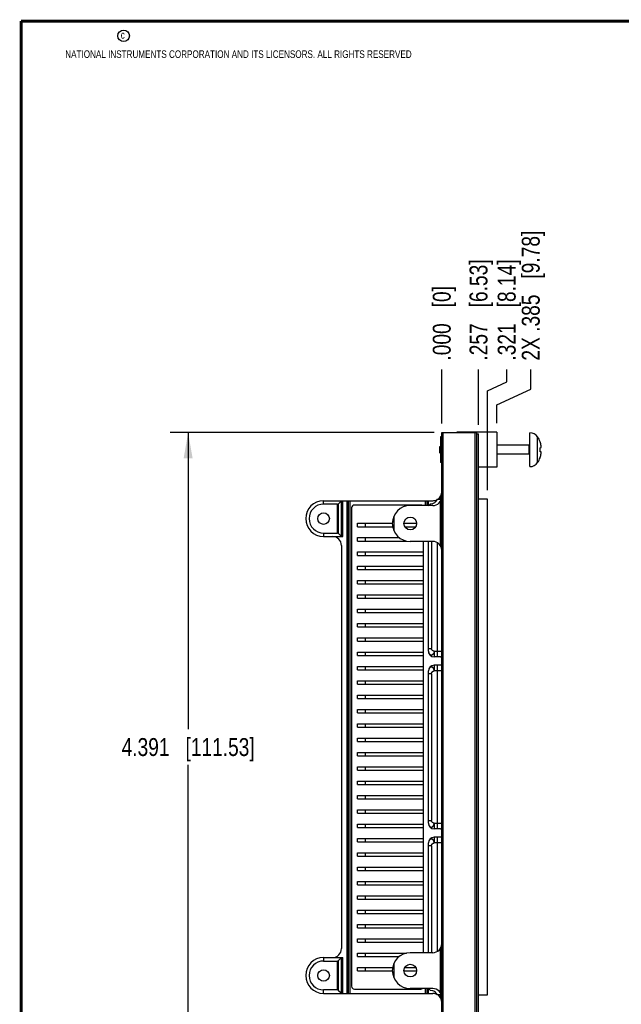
# Model space of a CAD drawing. Header units: inches. Extents: x 0.2 to 16.8, y 0.2 to 10.8.
# Tile 2 of 16: x 0.2 to 4.4, y 3.9 to 10.8. Entities that reach past the tile are written whole.
import ezdxf

# ---------------------------------------------------------------- set-up
doc = ezdxf.new("R2010")
doc.units = ezdxf.units.IN
doc.header["$LTSCALE"] = 0.935
doc.header["$MEASUREMENT"] = 0
doc.layers.get('0').update_dxf_attribs({"linetype": 'CONTINUOUS'})
doc.layers.add('DIMENSIONS', color=7, linetype='CONTINUOUS')
doc.styles.get("Standard").update_dxf_attribs({"font": 'txt', "width": 0.8})
doc.dimstyles.new('DIMSTYLE_1', dxfattribs={"dimtxt": 0.125, "dimasz": 0.18, "dimexe": 0.18, "dimexo": 0.0625, "dimgap": 0.09, "dimtad": 0, "dimtih": 1, "dimtoh": 1, "dimdec": 3, "dimzin": 4, "dimdsep": 46, "dimtxsty": 'STANDARD', "dimblk": '_FILLED', "dimblk1": '_FILLED', "dimblk2": '_FILLED', "dimcen": 0.09, "dimadec": 0, "dimazin": 0, "dimtp": 0.01, "dimtm": 0.01, "dimtfac": 1, "dimtdec": 3, "dimtofl": 0, "dimtmove": 0, "dimatfit": 3, "dimldrblk": '_FILLED', "dimfxl": 1, "dimtolj": 1, "dimtzin": 4, "dimarcsym": 0})
doc.dimstyles.new('DIMSTYLE_2', dxfattribs={"dimtxt": 0.125, "dimasz": 0.18, "dimexe": 0.18, "dimexo": 0.0625, "dimgap": 0.09, "dimtad": 0, "dimtih": 1, "dimtoh": 1, "dimdec": 3, "dimzin": 4, "dimdsep": 46, "dimtxsty": 'STANDARD', "dimblk": '_FILLED', "dimblk1": '_FILLED', "dimblk2": '_FILLED', "dimcen": 0.09, "dimadec": 0, "dimazin": 0, "dimtp": 0.01, "dimtm": 0.01, "dimtfac": 1, "dimtdec": 3, "dimtofl": 0, "dimtmove": 0, "dimatfit": 3, "dimldrblk": '_FILLED', "dimfxl": 1, "dimtolj": 1, "dimtzin": 4, "dimarcsym": 0})

# ---------------------------------------------------------------- blocks, each defined once
blk = doc.blocks.new('*D5')
at = {"layer": 'DIMENSIONS', "color": 2, "linetype": 'CONTINUOUS'}
blk.add_line((3.4445, 7.9395), (3.4445, 8.3265), dxfattribs=at)
at = {"layer": 'DIMENSIONS', "color": 2, "linetype": 'CONTINUOUS', "insert": (3.382, 8.389), "char_height": 0.125, "width": 1.125, "attachment_point": 1, "rotation": 90, "line_spacing_factor": 0.9}
blk.add_mtext('.257{\\Ftxt.shx;\\W1.000000;\\H0.125000; }[6.53]', dxfattribs=at)
blk = doc.blocks.new('_FILLED')
at = {"color": 0, "linetype": 'BYBLOCK'}
blk.add_solid([(0, 0), (-1, 0.174), (-1, -0.174)], dxfattribs=at)
blk = doc.blocks.new('*D6')
at = {"layer": 'DIMENSIONS', "color": 2, "linetype": 'CONTINUOUS'}
blk.add_line((3.1875, 7.9495), (3.1875, 8.3265), dxfattribs=at)
at = {"layer": 'DIMENSIONS', "color": 2, "linetype": 'CONTINUOUS', "insert": (3.125, 8.389), "char_height": 0.125, "width": 0.825, "attachment_point": 1, "rotation": 90, "line_spacing_factor": 0.9}
blk.add_mtext('.000{\\Ftxt.shx;\\W1.000000;\\H0.125000; }[0]', dxfattribs=at)
blk = doc.blocks.new('*D7')
at = {"layer": 'DIMENSIONS', "color": 2, "linetype": 'CONTINUOUS'}
for p, q in [((3.8093, 8.1898), (3.8093, 8.3265)), ((3.5725, 8.0801), (3.8093, 8.1898)), ((3.5725, 7.9515), (3.5725, 8.0801))]:
    blk.add_line(p, q, dxfattribs=at)
at = {"layer": 'DIMENSIONS', "color": 2, "linetype": 'CONTINUOUS', "insert": (3.7468, 8.389), "char_height": 0.125, "width": 1.425, "attachment_point": 1, "rotation": 90, "line_spacing_factor": 0.9}
blk.add_mtext('2X .385{\\Ftxt.shx;\\W1.000000;\\H0.125000; }[9.78]', dxfattribs=at)
blk = doc.blocks.new('*D8')
at = {"layer": 'DIMENSIONS', "color": 2, "linetype": 'CONTINUOUS'}
for p, q in [((3.6413, 8.2407), (3.6413, 8.3265)), ((3.5081, 8.1787), (3.6413, 8.2407)), ((3.5081, 7.4843), (3.5081, 8.1787))]:
    blk.add_line(p, q, dxfattribs=at)
at = {"layer": 'DIMENSIONS', "color": 2, "linetype": 'CONTINUOUS', "insert": (3.5788, 8.389), "char_height": 0.125, "width": 1.125, "attachment_point": 1, "rotation": 90, "line_spacing_factor": 0.9}
blk.add_mtext('.321{\\Ftxt.shx;\\W1.000000;\\H0.125000; }[8.14]', dxfattribs=at)
blk = doc.blocks.new('*D9')
at = {"layer": 'DIMENSIONS', "color": 2, "linetype": 'CONTINUOUS'}
for p, q in [((3.135, 7.887), (1.2915, 7.887)), ((1.4165, 7.887), (1.4165, 5.8165)), ((1.4165, 3.496), (1.4165, 5.5665)), ((3.135, 3.496), (1.2915, 3.496))]:
    blk.add_line(p, q, dxfattribs=at)
at = {"layer": 'DIMENSIONS', "color": 2, "linetype": 'CONTINUOUS', "xscale": 0.18, "yscale": 0.18, "zscale": 0.18}
for p, rotation in [((1.4165, 7.887), 90), ((1.4165, 3.496), 270)]:
    blk.add_blockref('_FILLED', p, dxfattribs=dict(at, rotation=rotation))
at = {"layer": 'DIMENSIONS', "color": 2, "linetype": 'CONTINUOUS', "insert": (1.4165, 5.754), "char_height": 0.125, "width": 1.425, "attachment_point": 2, "line_spacing_factor": 0.9}
blk.add_mtext('4.391{\\Ftxt.shx;\\W1.000000;\\H0.125000; }[111.53]', dxfattribs=at)

msp = doc.modelspace()

# ---------------------------------------------------------------- linework, layer by layer
at = {"color": 7, "linetype": 'CONTINUOUS'}
for p, q in [((3.1785, 7.857), (3.1785, 7.677)), ((3.1875, 7.857), (3.1785, 7.857)), ((3.1875, 3.496), (3.1875, 7.887)), ((3.1875, 7.887), (3.4295, 7.887)), ((3.2925, 7.889), (3.2925, 7.887)), ((3.5725, 7.889), (3.2925, 7.889)), ((3.4295, 7.887), (3.4295, 3.496)), ((3.4295, 7.877), (3.4445, 7.877)), ((3.4445, 3.506), (3.4445, 7.877)), ((3.5725, 7.889), (3.5725, 7.645)), ((3.8025, 7.6489), (3.8025, 7.8851)), ((3.1726, 7.7867), (3.1785, 7.7926)), ((3.1726, 7.7867), (3.1726, 7.7473)), ((3.7985, 7.7985), (3.5725, 7.7985)), ((3.8748, 7.8214), (3.8748, 7.8231)), ((3.8748, 7.7808), (3.8822, 7.7817)), ((3.8748, 7.7532), (3.8748, 7.7808)), ((3.1726, 7.7473), (3.1785, 7.7414)), ((3.7985, 7.7355), (3.5725, 7.7355)), ((3.8822, 7.7523), (3.8748, 7.7532)), ((3.8748, 7.7109), (3.8748, 7.7126)), ((3.1875, 7.677), (3.1785, 7.677)), ((3.5725, 7.645), (3.4445, 7.645)), ((2.3625, 7.411), (3.125, 7.411)), ((2.4593, 7.387), (2.3625, 7.387)), ((2.4846, 7.4081), (2.4664, 7.3899)), ((2.4875, 7.411), (2.4875, 7.161)), ((2.5375, 3.972), (2.5375, 7.411)), ((2.5575, 7.361), (2.5575, 4.022)), ((3.0425, 7.381), (2.5775, 7.381)), ((3.125, 7.377), (2.9675, 7.377)), ((3.0825, 7.411), (3.0825, 7.377)), ((3.096, 7.377), (3.1093, 7.3903)), ((3.1577, 7.4218), (3.1849, 7.4218)), ((3.5081, 7.4218), (3.4445, 7.4218)), ((3.5081, 3.9612), (3.5081, 7.4218)), ((2.5987, 7.2297), (2.5987, 7.2533)), ((2.5987, 7.2533), (2.8425, 7.2533)), ((2.5987, 7.2297), (2.8445, 7.2297)), ((2.923, 7.2533), (3.0119, 7.2533)), ((2.929, 7.2297), (3.006, 7.2297)), ((2.3625, 7.185), (2.4593, 7.185)), ((2.3625, 7.161), (2.4975, 7.161)), ((2.4664, 7.1821), (2.4846, 7.1639)), ((2.5987, 7.1297), (2.5987, 7.1533)), ((2.5987, 7.1533), (2.8908, 7.1533)), ((2.4875, 7.0985), (2.4875, 4.2845)), ((2.5987, 7.1297), (2.9418, 7.1297)), ((3.125, 7.127), (2.9675, 7.127)), ((3.0581, 7.127), (3.0581, 4.256)), ((3.0955, 6.3608), (3.0955, 7.127)), ((2.5987, 7.0297), (2.5987, 7.0533)), ((2.5987, 7.0533), (3.0581, 7.0533)), ((2.5987, 7.0297), (3.0581, 7.0297)), ((2.5987, 6.9297), (2.5987, 6.9533)), ((2.5987, 6.9533), (3.0581, 6.9533)), ((2.5987, 6.9297), (3.0581, 6.9297)), ((2.5987, 6.8297), (2.5987, 6.8533)), ((2.5987, 6.8533), (3.0581, 6.8533)), ((2.5987, 6.8297), (3.0581, 6.8297)), ((2.5987, 6.7297), (2.5987, 6.7533)), ((2.5987, 6.7533), (3.0581, 6.7533)), ((2.5987, 6.7297), (3.0581, 6.7297)), ((2.5987, 6.6297), (2.5987, 6.6533)), ((2.5987, 6.6533), (3.0581, 6.6533)), ((2.5987, 6.6297), (3.0581, 6.6297)), ((2.5987, 6.5297), (2.5987, 6.5533)), ((2.5987, 6.5533), (3.0581, 6.5533)), ((2.5987, 6.5297), (3.0581, 6.5297)), ((2.5987, 6.4297), (2.5987, 6.4533)), ((2.5987, 6.4533), (3.0581, 6.4533)), ((2.5987, 6.4297), (3.0581, 6.4297)), ((2.5987, 6.3297), (2.5987, 6.3533)), ((2.5987, 6.3533), (3.0581, 6.3533)), ((2.5987, 6.3297), (3.0581, 6.3297)), ((3.1782, 6.3214), (3.1349, 6.3214)), ((3.1782, 6.2623), (3.1349, 6.2623)), ((2.5987, 6.2297), (2.5987, 6.2533)), ((2.5987, 6.2533), (3.0581, 6.2533)), ((2.5987, 6.2297), (3.0581, 6.2297)), ((3.0955, 5.16), (3.0955, 6.223)), ((2.5987, 6.1297), (2.5987, 6.1533)), ((2.5987, 6.1533), (3.0581, 6.1533)), ((2.5987, 6.1297), (3.0581, 6.1297)), ((2.5987, 6.0297), (2.5987, 6.0533)), ((2.5987, 6.0533), (3.0581, 6.0533)), ((2.5987, 6.0297), (3.0581, 6.0297)), ((2.5987, 5.9297), (2.5987, 5.9533)), ((2.5987, 5.9533), (3.0581, 5.9533)), ((2.5987, 5.9297), (3.0581, 5.9297)), ((2.5987, 5.8297), (2.5987, 5.8533)), ((2.5987, 5.8533), (3.0581, 5.8533)), ((2.5987, 5.8297), (3.0581, 5.8297)), ((2.5987, 5.7297), (2.5987, 5.7533)), ((2.5987, 5.7533), (3.0581, 5.7533)), ((2.5987, 5.7297), (3.0581, 5.7297)), ((2.5987, 5.6297), (2.5987, 5.6533)), ((2.5987, 5.6533), (3.0581, 5.6533)), ((2.5987, 5.6297), (3.0581, 5.6297)), ((2.5987, 5.5297), (2.5987, 5.5533)), ((2.5987, 5.5533), (3.0581, 5.5533)), ((2.5987, 5.5297), (3.0581, 5.5297)), ((2.5987, 5.4297), (2.5987, 5.4533)), ((2.5987, 5.4533), (3.0581, 5.4533)), ((2.5987, 5.4297), (3.0581, 5.4297)), ((2.5987, 5.3297), (2.5987, 5.3533)), ((2.5987, 5.3533), (3.0581, 5.3533)), ((2.5987, 5.3297), (3.0581, 5.3297)), ((2.5987, 5.2297), (2.5987, 5.2533)), ((2.5987, 5.2533), (3.0581, 5.2533)), ((2.5987, 5.2297), (3.0581, 5.2297)), ((2.5987, 5.1297), (2.5987, 5.1533)), ((2.5987, 5.1533), (3.0581, 5.1533)), ((2.5987, 5.1297), (3.0581, 5.1297)), ((3.1782, 5.1206), (3.1349, 5.1206)), ((2.5987, 5.0533), (3.0581, 5.0533)), ((2.5987, 5.0297), (2.5987, 5.0533)), ((2.5987, 5.0297), (3.0581, 5.0297)), ((3.0955, 4.256), (3.0955, 5.0222)), ((3.1782, 5.0616), (3.1349, 5.0616)), ((2.5987, 4.9533), (3.0581, 4.9533)), ((2.5987, 4.9297), (2.5987, 4.9533)), ((2.5987, 4.9297), (3.0581, 4.9297)), ((2.5987, 4.8533), (3.0581, 4.8533)), ((2.5987, 4.8297), (2.5987, 4.8533)), ((2.5987, 4.8297), (3.0581, 4.8297)), ((2.5987, 4.7533), (3.0581, 4.7533)), ((2.5987, 4.7297), (2.5987, 4.7533)), ((2.5987, 4.7297), (3.0581, 4.7297)), ((2.5987, 4.6533), (3.0581, 4.6533)), ((2.5987, 4.6297), (2.5987, 4.6533)), ((2.5987, 4.6297), (3.0581, 4.6297)), ((2.5987, 4.5533), (3.0581, 4.5533)), ((2.5987, 4.5297), (2.5987, 4.5533)), ((2.5987, 4.5297), (3.0581, 4.5297)), ((2.5987, 4.4533), (3.0581, 4.4533)), ((2.5987, 4.4297), (2.5987, 4.4533)), ((2.5987, 4.4297), (3.0581, 4.4297)), ((2.5987, 4.3533), (3.0581, 4.3533)), ((2.5987, 4.3297), (2.5987, 4.3533)), ((2.5987, 4.3297), (3.0581, 4.3297)), ((2.3625, 4.222), (2.4975, 4.222)), ((2.3625, 4.198), (2.4593, 4.198)), ((2.4846, 4.2191), (2.4664, 4.2009)), ((2.4875, 4.222), (2.4875, 3.972)), ((2.5987, 4.2533), (2.9418, 4.2533)), ((2.5987, 4.2297), (2.5987, 4.2533)), ((2.5987, 4.2297), (2.8908, 4.2297)), ((3.125, 4.256), (2.9675, 4.256)), ((2.5987, 4.1533), (2.8445, 4.1533)), ((2.5987, 4.1297), (2.5987, 4.1533)), ((2.5987, 4.1297), (2.8425, 4.1297)), ((2.923, 4.1297), (3.0119, 4.1297)), ((2.929, 4.1533), (3.006, 4.1533)), ((2.4593, 3.996), (2.3625, 3.996)), ((2.4664, 3.9931), (2.4846, 3.9749)), ((2.5775, 4.002), (3.0425, 4.002)), ((3.125, 4.006), (2.9675, 4.006)), ((3.0825, 4.006), (3.0825, 3.972)), ((3.1093, 3.9926), (3.096, 4.006)), ((2.3625, 3.972), (3.125, 3.972)), ((3.1849, 3.9612), (3.1577, 3.9612)), ((3.4445, 3.9612), (3.5081, 3.9612))]:
    msp.add_line(p, q, dxfattribs=at)
at = {"color": 9, "linetype": 'CONTINUOUS'}
for p, q in [((3.1975, 3.496), (3.1975, 7.887)), ((3.4195, 7.887), (3.4195, 3.496)), ((3.8575, 7.6778), (3.8575, 7.8561)), ((3.7985, 7.7355), (3.7985, 7.7985)), ((3.1775, 7.4396), (3.1775, 7.4218)), ((2.3625, 7.387), (2.3625, 7.411)), ((2.4593, 7.185), (2.4593, 7.387)), ((2.4664, 7.1821), (2.4664, 7.3899)), ((2.4846, 7.4081), (2.4846, 7.1639)), ((2.4975, 7.161), (2.4975, 7.411)), ((2.5275, 3.972), (2.5275, 7.411)), ((2.5475, 3.972), (2.5475, 7.411)), ((3.0725, 7.411), (3.0725, 7.377)), ((3.0925, 7.411), (3.0925, 7.377)), ((3.1775, 7.4056), (3.1775, 7.0984)), ((2.8525, 7.301), (2.8525, 7.203)), ((2.6538, 7.2533), (2.6538, 7.2297)), ((2.3625, 7.185), (2.3625, 7.161)), ((2.6538, 7.1533), (2.6538, 7.1297)), ((3.1152, 7.127), (3.1152, 6.3805)), ((3.1585, 6.3214), (3.1585, 7.1172)), ((2.6538, 7.0533), (2.6538, 7.0297)), ((2.6538, 6.9533), (2.6538, 6.9297)), ((2.6538, 6.8533), (2.6538, 6.8297)), ((2.6538, 6.7533), (2.6538, 6.7297)), ((2.6538, 6.6533), (2.6538, 6.6297)), ((2.6538, 6.5533), (2.6538, 6.5297)), ((2.6538, 6.4533), (2.6538, 6.4297)), ((2.6538, 6.3533), (2.6538, 6.3297)), ((3.0955, 6.3805), (3.1152, 6.3805)), ((3.1349, 6.3608), (3.1349, 6.3214)), ((3.1349, 6.3608), (3.1875, 6.3608)), ((3.1349, 6.2623), (3.1349, 6.223)), ((3.1585, 5.1206), (3.1585, 6.2623)), ((2.6538, 6.2533), (2.6538, 6.2297)), ((3.1152, 6.2033), (3.0955, 6.2033)), ((3.1152, 6.2033), (3.1152, 5.1797)), ((3.1875, 6.223), (3.1349, 6.223)), ((2.6538, 6.1533), (2.6538, 6.1297)), ((2.6538, 6.0533), (2.6538, 6.0297)), ((2.6538, 5.9533), (2.6538, 5.9297)), ((2.6538, 5.8533), (2.6538, 5.8297)), ((2.6538, 5.7533), (2.6538, 5.7297)), ((2.6538, 5.6533), (2.6538, 5.6297)), ((2.6538, 5.5533), (2.6538, 5.5297)), ((2.6538, 5.4533), (2.6538, 5.4297)), ((2.6538, 5.3533), (2.6538, 5.3297)), ((2.6538, 5.2533), (2.6538, 5.2297)), ((3.0955, 5.1797), (3.1152, 5.1797)), ((3.1349, 5.16), (3.1875, 5.16)), ((3.1349, 5.16), (3.1349, 5.1206)), ((2.6538, 5.1533), (2.6538, 5.1297)), ((2.6538, 5.0533), (2.6538, 5.0297)), ((3.1349, 5.0616), (3.1349, 5.0222)), ((3.1875, 5.0222), (3.1349, 5.0222)), ((3.1585, 4.2658), (3.1585, 5.0616)), ((2.6538, 4.9533), (2.6538, 4.9297)), ((3.1152, 5.0025), (3.0955, 5.0025)), ((3.1152, 5.0025), (3.1152, 4.256)), ((2.6538, 4.8533), (2.6538, 4.8297)), ((2.6538, 4.7533), (2.6538, 4.7297)), ((2.6538, 4.6533), (2.6538, 4.6297)), ((2.6538, 4.5533), (2.6538, 4.5297)), ((2.6538, 4.4533), (2.6538, 4.4297)), ((2.6538, 4.3533), (2.6538, 4.3297)), ((3.1775, 4.2846), (3.1775, 3.9774)), ((2.3625, 4.222), (2.3625, 4.198)), ((2.4593, 3.996), (2.4593, 4.198)), ((2.4664, 3.9931), (2.4664, 4.2009)), ((2.4846, 4.2191), (2.4846, 3.9749)), ((2.4975, 3.972), (2.4975, 4.222)), ((2.6538, 4.2533), (2.6538, 4.2297)), ((2.6538, 4.1533), (2.6538, 4.1297)), ((2.8525, 4.18), (2.8525, 4.082)), ((2.3625, 3.972), (2.3625, 3.996)), ((3.0725, 4.006), (3.0725, 3.972)), ((3.0925, 4.006), (3.0925, 3.972)), ((3.1775, 3.9612), (3.1775, 3.9434))]:
    msp.add_line(p, q, dxfattribs=at)
at = {"color": 7, "linetype": 'CONTINUOUS', "const_width": 0.02}
for points in [[(0.25, 10.7586), (0.25, 0.2586)], [(16.75, 10.7586), (0.25, 10.7586)]]:
    msp.add_lwpolyline(points, dxfattribs=at)
at = {"color": 2, "linetype": 'CONTINUOUS'}
msp.add_circle((0.9659, 10.6562), 0.0403, dxfattribs=at)
at = {"color": 7, "linetype": 'CONTINUOUS'}
for centre, radius in [((2.3625, 7.286), 0.0403), ((2.9675, 7.252), 0.0445), ((2.3625, 4.097), 0.0403), ((2.9675, 4.131), 0.0445)]:
    msp.add_circle(centre, radius, dxfattribs=at)
for centre, radius, start, end in [((3.8025, 7.8184), 0.0667, 34.48292, 90), ((3.7277, 7.767), 0.1575, 20.87007, 34.48292), ((3.7985, 7.8024), 0.00394, 270, 360), ((3.726, 7.767), 0.1584, 9.56621, 20.06307), ((3.7658, 7.78), 0.1172, 2.93187, 6.53778), ((3.8416, 7.7896), 0.0414, 348.93533, 354.94381), ((3.7985, 7.7315), 0.00394, 0, 90), ((3.7277, 7.767), 0.1575, 325.51708, 339.12993), ((3.726, 7.7669), 0.1584, 339.93693, 350.43379), ((3.8416, 7.7443), 0.0414, 5.05619, 11.06467), ((3.7659, 7.754), 0.1172, 353.46117, 357.06919), ((3.8025, 7.7156), 0.0667, 270, 325.51708), ((3.125, 7.4395), 0.0625, 270, 360), ((3.125, 7.4735), 0.0625, 304.1716, 360), ((2.3625, 7.286), 0.125, 90, 270), ((2.3625, 7.286), 0.101, 90, 270), ((2.5775, 7.361), 0.02, 90, 180), ((2.9675, 7.252), 0.125, 90, 270), ((3.0425, 7.361), 0.02, 53.17607, 90), ((3.1105, 7.4415), 0.0512, 268.69259, 337.38014), ((3.125, 7.4735), 0.0625, 270, 300.58846), ((2.425, 7.0985), 0.0625, 0, 90), ((3.125, 7.0645), 0.0625, 0, 90), ((3.1349, 6.3608), 0.0394, 180, 270), ((3.1349, 6.223), 0.0394, 90, 180), ((3.1782, 6.3608), 0.0394, 270, 283.64662), ((3.1782, 6.223), 0.0394, 76.35338, 90), ((3.1349, 5.16), 0.0394, 180, 270), ((3.1782, 5.16), 0.0394, 270, 283.64662), ((3.1349, 5.0222), 0.0394, 90, 180), ((3.1782, 5.0222), 0.0394, 76.35338, 90), ((2.425, 4.2845), 0.0625, 270, 360), ((3.125, 4.3185), 0.0625, 270, 360), ((2.3625, 4.097), 0.125, 90, 270), ((2.3625, 4.097), 0.101, 90, 270), ((2.9675, 4.131), 0.125, 90, 270), ((2.5775, 4.022), 0.02, 180, 270), ((3.0425, 4.022), 0.02, 270, 306.82393), ((3.1105, 3.9415), 0.0512, 22.61986, 91.30741), ((3.125, 3.9435), 0.0625, 0, 90), ((3.125, 3.9095), 0.0625, 59.41154, 90), ((3.125, 3.9095), 0.0625, 0, 55.8284)]:
    msp.add_arc(centre, radius, start, end, dxfattribs=at)
for centre, major_axis, start_param, end_param in [((2.4593, 7.397), (0.01, -0.00002), -1.569229, -0.783831), ((2.4775, 7.4151), (0.01, -0.00009), -0.776778, -0.418459), ((2.4593, 7.175), (0.01, 0), 0.785398, 1.570796), ((2.4775, 7.1568), (0.01, 0.00002), 0.424748, 0.783067), ((2.4593, 4.208), (0.01, 0.00018), -1.588646, -0.803248), ((2.4775, 4.2261), (0.01, -0.00009), -0.776778, -0.418459), ((2.4593, 3.986), (-0.00003, 0.01), -0.788199, -0.002801), ((2.4775, 3.9678), (0.01, 0), 0.427079, 0.785398)]:
    msp.add_ellipse(centre, major_axis=major_axis, ratio=1, start_param=start_param, end_param=end_param, dxfattribs=at)
at = {"color": 9, "linetype": 'CONTINUOUS'}
for points, knots in [([(3.1349, 6.3608), (3.1349, 6.3604), (3.1348, 6.3597), (3.1348, 6.3589), (3.1347, 6.3583), (3.1346, 6.3577), (3.1345, 6.3569), (3.1344, 6.3558), (3.1342, 6.3546), (3.134, 6.3534), (3.1338, 6.3522), (3.1335, 6.3511), (3.1332, 6.3499), (3.1328, 6.3488), (3.1324, 6.3477), (3.132, 6.3466), (3.1315, 6.3455), (3.131, 6.3445), (3.1305, 6.3437), (3.1301, 6.3431), (3.1298, 6.3426), (3.1295, 6.3422), (3.129, 6.3416), (3.1285, 6.3409), (3.1277, 6.3401), (3.1271, 6.3395), (3.1266, 6.339), (3.1262, 6.3387), (3.1259, 6.3383), (3.1255, 6.338), (3.1251, 6.3376), (3.1248, 6.3373), (3.1244, 6.337), (3.124, 6.3365), (3.1234, 6.336), (3.1227, 6.3354), (3.122, 6.3349), (3.1214, 6.3344), (3.1209, 6.3341), (3.1203, 6.3339), (3.1197, 6.3336), (3.1188, 6.3333), (3.1181, 6.3331), (3.1176, 6.333), (3.1171, 6.3329), (3.1167, 6.3329), (3.1162, 6.3329), (3.1157, 6.3329), (3.1151, 6.3329), (3.1144, 6.333), (3.1134, 6.3332), (3.1125, 6.3334), (3.1117, 6.3336), (3.1111, 6.3338), (3.1105, 6.334), (3.1098, 6.3343), (3.109, 6.3347), (3.1081, 6.3351), (3.1073, 6.3356), (3.1065, 6.3361), (3.1057, 6.3366), (3.105, 6.3372), (3.104, 6.338), (3.1028, 6.3392), (3.1017, 6.3405), (3.1009, 6.3417), (3.1001, 6.3429), (3.0992, 6.3445), (3.0983, 6.3466), (3.0971, 6.3495), (3.0965, 6.3518), (3.0962, 6.3534)], [0, 0, 0, 0, 0.018441, 0.027656, 0.036865, 0.046064, 0.055252, 0.073584, 0.091844, 0.110014, 0.128075, 0.146012, 0.163809, 0.18145, 0.198922, 0.216214, 0.233315, 0.250219, 0.266925, 0.275204, 0.283434, 0.291615, 0.299747, 0.315854, 0.331741, 0.347384, 0.355105, 0.362752, 0.370321, 0.377806, 0.385202, 0.392507, 0.399722, 0.406848, 0.420848, 0.434531, 0.447938, 0.46113, 0.467669, 0.474183, 0.487163, 0.500139, 0.513188, 0.519768, 0.526397, 0.533087, 0.539845, 0.546671, 0.553558, 0.567483, 0.581559, 0.59571, 0.60985, 0.616886, 0.623888, 0.637807, 0.65164, 0.665437, 0.679257, 0.693152, 0.707177, 0.721382, 0.735799, 0.765324, 0.795895, 0.811617, 0.827639, 0.860506, 0.894309, 0.928896, 1, 1, 1, 1]), ([(3.1349, 6.3608), (3.1343, 6.3608), (3.1331, 6.3609), (3.1313, 6.3613), (3.1295, 6.3619), (3.1278, 6.3627), (3.1261, 6.3636), (3.1245, 6.3646), (3.1229, 6.3659), (3.1215, 6.3672), (3.1201, 6.3686), (3.1189, 6.3701), (3.1178, 6.3717), (3.1169, 6.3734), (3.1162, 6.3751), (3.1156, 6.3769), (3.1153, 6.3784), (3.1152, 6.3796), (3.1152, 6.3802), (3.1152, 6.3805)], [0, 0, 0, 0, 0.059337, 0.119765, 0.18137, 0.244102, 0.307808, 0.372263, 0.437192, 0.502293, 0.567258, 0.631788, 0.695614, 0.758522, 0.820371, 0.88113, 0.940904, 0.970515, 1, 1, 1, 1]), ([(3.1349, 6.223), (3.1349, 6.2238), (3.1348, 6.2254), (3.1345, 6.2279), (3.1341, 6.2303), (3.1336, 6.2323), (3.1332, 6.2338), (3.1328, 6.2349), (3.1324, 6.236), (3.1318, 6.2375), (3.1309, 6.2392), (3.1298, 6.2411), (3.1286, 6.2429), (3.1273, 6.2445), (3.1258, 6.2459), (3.1243, 6.2472), (3.1227, 6.2483), (3.1211, 6.2492), (3.1194, 6.2498), (3.1179, 6.2502), (3.1167, 6.2504), (3.1159, 6.2505), (3.115, 6.2505), (3.1141, 6.2505), (3.1132, 6.2504), (3.1124, 6.2502), (3.1115, 6.25), (3.1106, 6.2498), (3.1098, 6.2495), (3.1087, 6.249), (3.1073, 6.2483), (3.1057, 6.2472), (3.1037, 6.2455), (3.1019, 6.2434), (3.1003, 6.2411), (3.0992, 6.2392), (3.0982, 6.2371), (3.0974, 6.2349), (3.0967, 6.2327), (3.0964, 6.2311), (3.0962, 6.2303)], [0, 0, 0, 0, 0.036919, 0.07369, 0.110172, 0.146227, 0.164056, 0.181732, 0.199241, 0.216569, 0.25063, 0.283838, 0.316128, 0.347464, 0.377837, 0.407272, 0.43582, 0.463579, 0.490679, 0.517261, 0.530415, 0.543509, 0.556576, 0.569643, 0.58273, 0.595857, 0.609047, 0.622323, 0.635714, 0.649247, 0.676797, 0.7051, 0.734258, 0.795359, 0.8274, 0.860363, 0.894183, 0.928792, 0.964099, 1, 1, 1, 1]), ([(3.1152, 6.2033), (3.1152, 6.2036), (3.1152, 6.2042), (3.1153, 6.2054), (3.1156, 6.2069), (3.1162, 6.2086), (3.1169, 6.2103), (3.1178, 6.212), (3.1189, 6.2136), (3.1201, 6.2151), (3.1215, 6.2166), (3.1229, 6.2179), (3.1245, 6.2191), (3.1261, 6.2202), (3.1278, 6.2211), (3.1295, 6.2219), (3.1313, 6.2224), (3.1331, 6.2228), (3.1343, 6.223), (3.1349, 6.223)], [0, 0, 0, 0, 0.029485, 0.059096, 0.11887, 0.179629, 0.241478, 0.304386, 0.368212, 0.432742, 0.497707, 0.562808, 0.627737, 0.692192, 0.755898, 0.81863, 0.880235, 0.940663, 1, 1, 1, 1]), ([(3.0962, 5.1526), (3.0964, 5.1519), (3.0967, 5.1503), (3.0974, 5.148), (3.0982, 5.1458), (3.0992, 5.1438), (3.1003, 5.1418), (3.1015, 5.1401), (3.1028, 5.1385), (3.104, 5.1373), (3.105, 5.1364), (3.1057, 5.1358), (3.1065, 5.1353), (3.1073, 5.1348), (3.1081, 5.1343), (3.1089, 5.1339), (3.1098, 5.1335), (3.1107, 5.1332), (3.1116, 5.1329), (3.1125, 5.1326), (3.1134, 5.1324), (3.1143, 5.1323), (3.1152, 5.1322), (3.1162, 5.1321), (3.1169, 5.1321), (3.1175, 5.1322), (3.118, 5.1323), (3.1184, 5.1323), (3.1188, 5.1324), (3.1191, 5.1325), (3.1193, 5.1326), (3.1197, 5.1327), (3.1201, 5.1329), (3.1206, 5.1332), (3.1211, 5.1335), (3.1216, 5.1338), (3.1219, 5.1341), (3.1223, 5.1343), (3.1228, 5.1347), (3.1234, 5.1352), (3.1241, 5.1358), (3.1248, 5.1365), (3.1255, 5.1372), (3.1261, 5.1377), (3.1266, 5.1382), (3.1271, 5.1387), (3.1277, 5.1393), (3.1284, 5.1401), (3.1291, 5.141), (3.1297, 5.1417), (3.1301, 5.1423), (3.1304, 5.1427), (3.1307, 5.1432), (3.131, 5.1437), (3.1313, 5.1442), (3.1316, 5.1449), (3.132, 5.1458), (3.1324, 5.1469), (3.133, 5.1483), (3.1335, 5.1503), (3.134, 5.1526), (3.1343, 5.1547), (3.1345, 5.1563), (3.1346, 5.1575), (3.1348, 5.1588), (3.1349, 5.1596), (3.1349, 5.16)], [0, 0, 0, 0, 0.035905, 0.071265, 0.105938, 0.139752, 0.172559, 0.204246, 0.234805, 0.264319, 0.278726, 0.292929, 0.306971, 0.320901, 0.334765, 0.348613, 0.362491, 0.376417, 0.390387, 0.404374, 0.418352, 0.4323, 0.446196, 0.45999, 0.473629, 0.480378, 0.487071, 0.493703, 0.500271, 0.503532, 0.506778, 0.513238, 0.519675, 0.526112, 0.539051, 0.545586, 0.552179, 0.558841, 0.565578, 0.579292, 0.593332, 0.607699, 0.622389, 0.637401, 0.645024, 0.652722, 0.668331, 0.684199, 0.700301, 0.71662, 0.724855, 0.73314, 0.741473, 0.749854, 0.758283, 0.76676, 0.783856, 0.80114, 0.818605, 0.854022, 0.890006, 0.926426, 0.944755, 0.96314, 0.981562, 1, 1, 1, 1]), ([(3.1349, 5.16), (3.1343, 5.16), (3.1331, 5.1601), (3.1313, 5.1605), (3.1295, 5.1611), (3.1278, 5.1619), (3.1261, 5.1628), (3.1245, 5.1639), (3.1229, 5.1651), (3.1215, 5.1664), (3.1201, 5.1678), (3.1189, 5.1693), (3.1178, 5.171), (3.1169, 5.1726), (3.1162, 5.1743), (3.1156, 5.1761), (3.1153, 5.1776), (3.1152, 5.1788), (3.1152, 5.1794), (3.1152, 5.1797)], [0, 0, 0, 0, 0.059337, 0.119765, 0.18137, 0.244102, 0.307808, 0.372263, 0.437192, 0.502293, 0.567258, 0.631788, 0.695614, 0.758522, 0.820371, 0.88113, 0.940904, 0.970515, 1, 1, 1, 1]), ([(3.1349, 5.0222), (3.1349, 5.023), (3.1348, 5.0247), (3.1345, 5.0271), (3.1341, 5.0295), (3.1336, 5.0315), (3.1332, 5.033), (3.1327, 5.0345), (3.132, 5.0363), (3.131, 5.0383), (3.1298, 5.0403), (3.1286, 5.042), (3.1273, 5.0437), (3.1259, 5.0451), (3.1243, 5.0464), (3.1228, 5.0475), (3.1211, 5.0483), (3.1194, 5.049), (3.1177, 5.0495), (3.1162, 5.0497), (3.115, 5.0497), (3.1142, 5.0497), (3.1133, 5.0496), (3.1124, 5.0495), (3.1116, 5.0493), (3.1104, 5.049), (3.109, 5.0484), (3.1074, 5.0476), (3.1058, 5.0465), (3.1046, 5.0455), (3.1036, 5.0445), (3.1027, 5.0435), (3.1016, 5.0422), (3.1004, 5.0404), (3.0993, 5.0385), (3.0983, 5.0365), (3.0972, 5.0336), (3.0966, 5.0313), (3.0963, 5.0297)], [0, 0, 0, 0, 0.03693, 0.073714, 0.11021, 0.146278, 0.164116, 0.1818, 0.21665, 0.250735, 0.283971, 0.316294, 0.347663, 0.378067, 0.407528, 0.436107, 0.463898, 0.491022, 0.51763, 0.543896, 0.556971, 0.570037, 0.583121, 0.596247, 0.609439, 0.62272, 0.649628, 0.67715, 0.705426, 0.734556, 0.749469, 0.76462, 0.795638, 0.827628, 0.860554, 0.894345, 0.928919, 1, 1, 1, 1]), ([(3.1152, 5.0025), (3.1152, 5.0028), (3.1152, 5.0034), (3.1153, 5.0046), (3.1156, 5.0061), (3.1162, 5.0078), (3.1169, 5.0096), (3.1178, 5.0112), (3.1189, 5.0128), (3.1201, 5.0144), (3.1215, 5.0158), (3.1229, 5.0171), (3.1245, 5.0183), (3.1261, 5.0194), (3.1278, 5.0203), (3.1295, 5.0211), (3.1313, 5.0217), (3.1331, 5.022), (3.1343, 5.0222), (3.1349, 5.0222)], [0, 0, 0, 0, 0.029485, 0.059096, 0.11887, 0.179629, 0.241478, 0.304386, 0.368212, 0.432742, 0.497707, 0.562808, 0.627737, 0.692192, 0.755898, 0.81863, 0.880235, 0.940663, 1, 1, 1, 1])]:
    msp.add_open_spline(points, degree=3, knots=knots, dxfattribs=at)

# ---------------------------------------------------------------- texts
at = {"color": 2, "linetype": 'CONTINUOUS', "char_height": 0.053, "attachment_point": 1, "line_spacing_factor": 0.9}
for s, insert, width in [('c', (0.946, 10.6893), 0.0424), ('NATIONAL INSTRUMENTS CORPORATION AND ITS LICENSORS. ALL RIGHTS RESERVED', (0.5583, 10.5546), 3.0104)]:
    msp.add_mtext(s, dxfattribs=dict(at, insert=insert, width=width))

# ---------------------------------------------------------------- dimensions: what is measured, and where the dimension line sits
at = {"layer": 'DIMENSIONS', "color": 2, "linetype": 'CONTINUOUS'}
dim = msp.add_ordinate_dim(feature_location=(3.5724856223, 7.9514820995), offset=(0.2367894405, 0.375), dtype=0, origin=(3.1874856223, 7.8889820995), text='2X <>', dimstyle='DIMSTYLE_1', dxfattribs=at)
dim.commit()
dim.dimension.update_dxf_attribs({"geometry": '*D7', "text_midpoint": (3.8092750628, 9.1014820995)})
for feature_location, offset, dtype, origin, picture, middle in [((3.4445, 7.9395), (0, 0.387), 1, (3.1875, 7.887), '*D5', (3.4445, 8.9515)), ((3.5081234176, 7.4842970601), (0.1332235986, 0.8421850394), 0, (3.1874856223, 7.4217970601), '*D8', (3.6413470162, 8.9514820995)), ((3.1874856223, 7.9494820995), (0, 0.377), 1, (3.1874856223, 7.8869820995), '*D6', (3.1874856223, 8.8014820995))]:
    dim = msp.add_ordinate_dim(feature_location=feature_location, offset=offset, dtype=dtype, origin=origin, dimstyle='DIMSTYLE_1', dxfattribs=at)
    dim.commit()
    dim.dimension.update_dxf_attribs({"geometry": picture, "text_midpoint": middle})
dim = msp.add_linear_dim(base=(1.4165, 3.496), p1=(3.135, 7.887), p2=(3.135, 3.496), angle=270, dimstyle='DIMSTYLE_2', dxfattribs=at)
dim.commit()
dim.dimension.update_dxf_attribs({"geometry": '*D9', "text_midpoint": (1.2665, 5.6915), "dimtype": 160})

doc.saveas('drawing.dxf')
